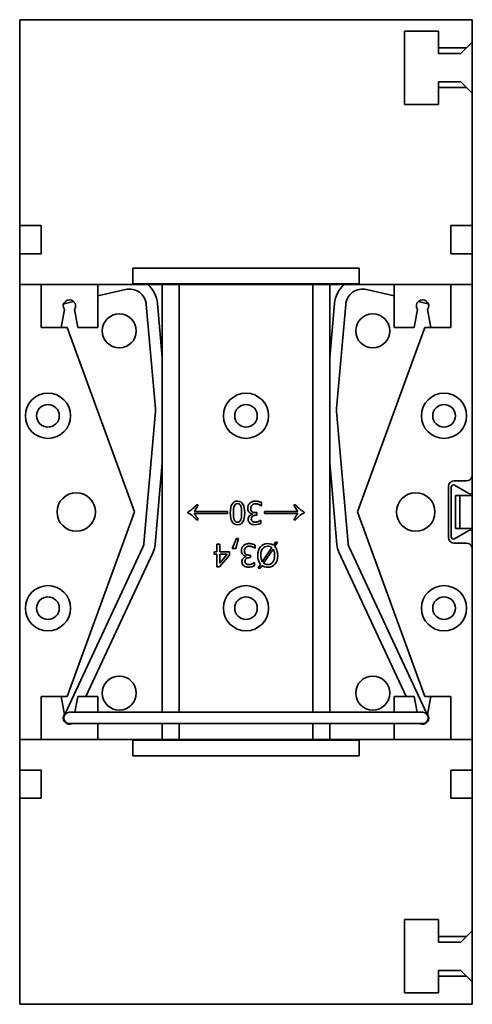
# Model space of a CAD drawing. Header units: millimetres. Extents: x 25 to 178, y 22 to 291.
# Tile 1 of 7: x 25 to 65, y 22 to 109. Entities that reach past the tile are written whole.
import ezdxf

# ---------------------------------------------------------------- set-up
doc = ezdxf.new("R2010")
doc.units = ezdxf.units.MM
doc.layers.add('Visible (ISO)', color=7, linetype='Continuous', lineweight=35)

msp = doc.modelspace()

# ---------------------------------------------------------------- linework, layer by layer
at = {"layer": 'Visible (ISO)'}
for p, q in [((24.753, 91.234), (24.753, 109.434)), ((24.753, 109.434), (64.753, 109.434)), ((64.753, 109.434), (64.753, 107.434)), ((58.753, 101.934), (58.753, 108.434)), ((58.753, 108.434), (61.753, 108.434)), ((61.753, 108.434), (61.753, 106.934)), ((64.753, 107.434), (64.253, 106.934)), ((64.753, 107.434), (64.753, 102.934)), ((61.753, 106.934), (61.753, 106.434)), ((64.253, 106.934), (61.753, 106.934)), ((61.753, 106.434), (63.753, 106.434)), ((63.753, 106.434), (64.253, 106.934)), ((61.753, 103.934), (61.753, 103.434)), ((63.753, 103.934), (61.753, 103.934)), ((64.253, 103.434), (63.753, 103.934)), ((61.753, 103.434), (61.753, 101.934)), ((61.753, 103.434), (64.253, 103.434)), ((64.253, 103.434), (64.753, 102.934)), ((64.753, 102.934), (64.753, 91.234)), ((61.753, 101.934), (58.753, 101.934)), ((24.753, 91.234), (24.753, 88.734)), ((24.753, 91.234), (26.653, 91.234)), ((26.653, 91.234), (26.653, 88.734)), ((62.853, 88.734), (62.853, 91.234)), ((62.853, 91.234), (64.753, 91.234)), ((64.753, 91.234), (64.753, 88.734)), ((24.753, 86.034), (24.753, 88.734)), ((26.653, 88.734), (24.753, 88.734)), ((64.753, 88.734), (62.853, 88.734)), ((64.753, 88.734), (64.753, 86.034)), ((34.753, 86.034), (34.753, 87.477)), ((34.753, 87.477), (54.753, 87.477)), ((54.753, 87.477), (54.753, 86.034)), ((24.753, 45.834), (24.753, 86.034)), ((24.753, 86.034), (34.753, 86.034)), ((26.653, 86.034), (26.653, 82.234)), ((31.653, 82.234), (31.653, 86.034)), ((34.108, 85.597), (31.653, 85.03)), ((34.753, 86.091), (54.753, 86.091)), ((54.753, 86.034), (34.753, 86.034)), ((37.353, 86.034), (37.353, 48.234)), ((38.853, 48.234), (38.853, 86.034)), ((50.653, 86.034), (50.653, 48.234)), ((52.153, 48.234), (52.153, 86.034)), ((54.753, 86.034), (64.753, 86.034)), ((57.853, 85.03), (55.397, 85.597)), ((57.853, 86.034), (57.853, 82.234)), ((62.853, 82.234), (62.853, 86.034)), ((64.753, 86.034), (64.753, 69.184)), ((29.525, 84.539), (28.641, 84.335)), ((60.865, 84.335), (59.981, 84.539)), ((28.424, 82.234), (28.703, 83.817)), ((29.603, 83.817), (29.882, 82.234)), ((36.744, 75.071), (35.94, 84.266)), ((37.353, 79.591), (36.936, 84.353)), ((52.569, 84.353), (52.153, 79.591)), ((53.566, 84.266), (52.761, 75.071)), ((59.624, 82.234), (59.903, 83.817)), ((60.803, 83.817), (61.082, 82.234)), ((28.424, 82.234), (26.653, 82.234)), ((28.953, 82.234), (28.424, 82.234)), ((34.885, 65.934), (28.953, 82.234)), ((31.653, 82.234), (29.882, 82.234)), ((60.553, 82.234), (54.62, 65.934)), ((59.624, 82.234), (57.853, 82.234)), ((61.082, 82.234), (60.553, 82.234)), ((62.853, 82.234), (61.082, 82.234)), ((35.725, 63.153), (36.744, 74.809)), ((52.761, 74.809), (53.781, 63.153)), ((36.721, 63.066), (37.353, 70.289)), ((52.153, 70.289), (52.785, 63.066)), ((64.753, 69.184), (64.753, 67.74)), ((62.653, 63.684), (62.653, 68.184)), ((62.878, 63.737), (62.878, 68.13)), ((63.153, 68.684), (64.253, 68.684)), ((63.178, 68.303), (64.453, 67.567)), ((63.278, 67.394), (63.278, 64.473)), ((64.753, 67.394), (63.278, 67.394)), ((63.653, 67.394), (63.653, 64.473)), ((64.753, 67.394), (64.753, 67.74)), ((64.753, 67.394), (64.753, 64.473)), ((40.527, 66.56), (40.384, 66.56)), ((46.104, 66.485), (46.124, 66.485)), ((46.124, 66.485), (46.124, 66.769)), ((49.121, 66.56), (48.978, 66.56)), ((28.953, 49.634), (34.885, 65.934)), ((39.622, 65.931), (39.622, 65.849)), ((43.107, 65.99), (40.164, 65.99)), ((40.164, 65.804), (43.107, 65.804)), ((43.107, 65.804), (43.107, 65.99)), ((45.317, 65.757), (45.317, 65.738)), ((45.715, 65.876), (45.602, 65.876)), ((45.626, 65.654), (45.715, 65.654)), ((45.715, 65.654), (45.715, 65.876)), ((49.342, 65.99), (46.401, 65.99)), ((46.401, 65.99), (46.401, 65.804)), ((46.401, 65.804), (49.342, 65.804)), ((49.885, 65.849), (49.885, 65.931)), ((54.62, 65.934), (60.553, 49.634)), ((40.382, 65.234), (40.523, 65.234)), ((46.069, 65.214), (46.053, 65.214)), ((46.069, 64.931), (46.069, 65.214)), ((48.982, 65.234), (49.123, 65.234)), ((63.278, 64.473), (64.753, 64.473)), ((64.753, 64.127), (64.753, 64.473)), ((43.901, 63.596), (43.525, 62.716)), ((43.861, 62.716), (44.097, 63.596)), ((44.097, 63.596), (43.901, 63.596)), ((64.453, 64.3), (63.178, 63.564)), ((64.753, 64.127), (64.753, 62.684)), ((29.122, 48.851), (35.635, 62.817)), ((42.168, 63.098), (42.168, 62.411)), ((42.426, 63.098), (42.168, 63.098)), ((42.426, 62.411), (42.426, 63.098)), ((43.525, 62.716), (43.861, 62.716)), ((45.548, 62.734), (45.567, 62.734)), ((45.567, 62.734), (45.567, 63.017)), ((47.039, 62.787), (46.196, 61.528)), ((46.306, 61.406), (47.147, 62.662)), ((47.353, 63.254), (47.175, 62.991)), ((47.298, 62.881), (47.551, 63.254)), ((47.551, 63.254), (47.353, 63.254)), ((53.871, 62.817), (60.383, 48.851)), ((64.253, 63.184), (63.153, 63.184)), ((64.753, 62.684), (64.753, 45.834)), ((30.59, 49.634), (36.541, 62.395)), ((42.168, 62.411), (41.93, 62.411)), ((41.93, 62.411), (41.93, 62.196)), ((41.93, 62.196), (42.168, 62.196)), ((42.168, 62.196), (42.168, 61.098)), ((42.415, 61.098), (43.309, 62.129)), ((43.309, 62.411), (42.426, 62.411)), ((42.426, 62.196), (43.099, 62.196)), ((43.099, 62.196), (42.426, 61.414)), ((42.426, 61.414), (42.426, 62.196)), ((43.309, 62.129), (43.309, 62.411)), ((44.76, 62.006), (44.76, 61.987)), ((45.159, 62.124), (45.045, 62.124)), ((45.07, 61.902), (45.159, 61.902)), ((45.159, 61.902), (45.159, 62.124)), ((52.965, 62.395), (58.915, 49.634)), ((42.168, 61.098), (42.415, 61.098)), ((45.512, 61.463), (45.496, 61.463)), ((45.512, 61.179), (45.512, 61.463)), ((46.047, 61.312), (45.817, 60.975)), ((45.817, 60.975), (46.016, 60.975)), ((46.016, 60.975), (46.17, 61.204)), ((26.653, 49.634), (26.653, 45.834)), ((28.424, 49.634), (26.653, 49.634)), ((28.703, 48.05), (28.424, 49.634)), ((28.424, 49.634), (28.953, 49.634)), ((29.882, 49.634), (29.635, 48.234)), ((31.653, 49.634), (29.882, 49.634)), ((31.653, 48.234), (31.653, 49.634)), ((57.853, 49.634), (57.853, 48.234)), ((59.624, 49.634), (57.853, 49.634)), ((59.87, 48.234), (59.624, 49.634)), ((60.553, 49.634), (61.082, 49.634)), ((61.082, 49.634), (60.803, 48.05)), ((62.853, 49.634), (61.082, 49.634)), ((62.853, 45.834), (62.853, 49.634)), ((29.122, 48.851), (28.7, 47.945)), ((60.806, 47.945), (60.383, 48.851)), ((30.256, 48.234), (29.153, 48.234)), ((44.546, 48.234), (30.256, 48.234)), ((44.959, 48.234), (44.546, 48.234)), ((59.249, 48.234), (44.959, 48.234)), ((60.353, 48.234), (59.249, 48.234)), ((29.153, 47.234), (30.256, 47.234)), ((44.546, 47.234), (30.256, 47.234)), ((31.653, 45.834), (31.653, 47.234)), ((37.353, 47.234), (37.353, 45.834)), ((38.853, 45.834), (38.853, 47.234)), ((44.546, 47.234), (44.959, 47.234)), ((59.249, 47.234), (44.959, 47.234)), ((50.653, 47.234), (50.653, 45.834)), ((52.153, 45.834), (52.153, 47.234)), ((57.853, 47.234), (57.853, 45.834)), ((59.249, 47.234), (60.353, 47.234)), ((24.753, 43.134), (24.753, 45.834)), ((34.753, 45.834), (24.753, 45.834)), ((54.753, 45.834), (34.753, 45.834)), ((34.753, 44.39), (34.753, 45.834)), ((54.753, 45.776), (34.753, 45.776)), ((64.753, 45.834), (54.753, 45.834)), ((54.753, 45.834), (54.753, 44.39)), ((64.753, 45.834), (64.753, 43.134)), ((54.753, 44.39), (34.753, 44.39)), ((24.753, 40.634), (24.753, 43.134)), ((24.753, 43.134), (26.653, 43.134)), ((26.653, 43.134), (26.653, 40.634)), ((62.853, 43.134), (64.753, 43.134)), ((62.853, 40.634), (62.853, 43.134)), ((64.753, 40.634), (64.753, 43.134)), ((24.753, 22.434), (24.753, 40.634)), ((26.653, 40.634), (24.753, 40.634)), ((64.753, 40.634), (62.853, 40.634)), ((64.753, 40.634), (64.753, 28.934)), ((58.753, 23.434), (58.753, 29.934)), ((58.753, 29.934), (61.753, 29.934)), ((61.753, 29.934), (61.753, 28.434)), ((64.753, 28.934), (64.253, 28.434)), ((64.753, 28.934), (64.753, 24.434)), ((64.253, 28.434), (61.753, 28.434)), ((61.753, 28.434), (61.753, 27.934)), ((61.753, 27.934), (63.753, 27.934)), ((63.753, 27.934), (64.253, 28.434)), ((61.753, 25.434), (61.753, 24.934)), ((63.753, 25.434), (61.753, 25.434)), ((64.253, 24.934), (63.753, 25.434)), ((61.753, 24.934), (61.753, 23.434)), ((61.753, 24.934), (64.253, 24.934)), ((64.253, 24.934), (64.753, 24.434)), ((64.753, 24.434), (64.753, 22.434)), ((61.753, 23.434), (58.753, 23.434)), ((64.753, 22.434), (24.753, 22.434))]:
    msp.add_line(p, q, dxfattribs=at)
for centre, radius in [((33.553, 81.934), 1.5), ((55.953, 81.934), 1.5), ((27.253, 74.434), 2), ((44.753, 74.434), 2), ((62.253, 74.434), 2), ((27.253, 74.434), 1), ((44.753, 74.434), 1), ((62.253, 74.434), 1), ((29.753, 65.934), 1.7), ((59.753, 65.934), 1.7), ((27.253, 57.434), 2), ((44.753, 57.434), 2), ((62.253, 57.434), 2), ((27.253, 57.434), 1), ((44.753, 57.434), 1), ((62.253, 57.434), 1), ((33.553, 49.934), 1.5), ((55.953, 49.934), 1.5)]:
    msp.add_circle(centre, radius, dxfattribs=at)
for centre, radius, start, end in [((34.446, 84.136), 1.5, 5, 103), ((34.446, 84.136), 2.5, 5, 49.39385), ((55.06, 84.136), 2.5, 130.60615, 175), ((55.06, 84.136), 1.5, 77, 175), ((29.153, 84.134), 0.55, 324.9032, 215.0968), ((60.353, 84.134), 0.55, 324.9032, 215.0968), ((35.25, 74.94), 1.5, 355, 5), ((54.255, 74.94), 1.5, 175, 185), ((64.253, 69.184), 0.5, 270, 0), ((63.153, 68.184), 0.5, 90, 180), ((63.078, 68.13), 0.2, 60, 180), ((64.553, 67.74), 0.2, 240, 0), ((63.153, 63.684), 0.5, 180, 270), ((63.078, 63.737), 0.2, 180, 300), ((64.553, 64.127), 0.2, 0, 120), ((34.728, 63.24), 1, 335, 355), ((34.728, 63.24), 2, 335, 355), ((54.777, 63.24), 2, 185, 205), ((54.777, 63.24), 1, 185, 205), ((64.253, 62.684), 0.5, 0, 90), ((29.153, 47.734), 0.55, 144.9032, 294.61998), ((29.153, 47.734), 0.5, 90, 270), ((60.353, 47.734), 0.55, 245.38002, 35.0968), ((60.353, 47.734), 0.5, 270, 90)]:
    msp.add_arc(centre, radius, start, end, dxfattribs=at)
for points, knots in [([(40.384, 66.56), (40.226, 66.383), (40.09, 66.248), (39.976, 66.156), (39.861, 66.064), (39.744, 65.989), (39.622, 65.931)], [-0.1602782, -0.1602782, -0.1602782, -0.1602782, -0.0801391, -0.0801391, -0.0801391, 0, 0, 0, 0]), ([(44.001, 66.892), (43.784, 66.892), (43.623, 66.808), (43.519, 66.64), (43.414, 66.472), (43.362, 66.209), (43.362, 65.85)], [-0.1794357, -0.1794357, -0.1794357, -0.1794357, -0.0897179, -0.0897179, -0.0897179, 0, 0, 0, 0]), ([(43.634, 65.85), (43.634, 65.987), (43.64, 66.106), (43.651, 66.208), (43.661, 66.31), (43.68, 66.393), (43.706, 66.459)], [-0.04202185, -0.04202185, -0.04202185, -0.04202185, -0.02101092, -0.02101092, -0.02101092, 0, 0, 0, 0]), ([(43.706, 66.459), (43.733, 66.529), (43.77, 66.582), (43.818, 66.617), (43.866, 66.652), (43.927, 66.67), (44.001, 66.67)], [-0.03149818, -0.03149818, -0.03149818, -0.03149818, -0.01574909, -0.01574909, -0.01574909, 0, 0, 0, 0]), ([(44.641, 65.851), (44.641, 66.203), (44.589, 66.464), (44.486, 66.635), (44.383, 66.806), (44.221, 66.892), (44.001, 66.892)], [-0.1169075, -0.1169075, -0.1169075, -0.1169075, -0.0584537, -0.0584537, -0.0584537, 0, 0, 0, 0]), ([(44.001, 66.67), (44.079, 66.67), (44.141, 66.651), (44.19, 66.614), (44.238, 66.577), (44.275, 66.524), (44.301, 66.454)], [-0.07008917, -0.07008917, -0.07008917, -0.07008917, -0.03504459, -0.03504459, -0.03504459, 0, 0, 0, 0]), ([(44.301, 66.454), (44.329, 66.381), (44.347, 66.297), (44.356, 66.203), (44.364, 66.109), (44.369, 65.992), (44.369, 65.851)], [-0.04671117, -0.04671117, -0.04671117, -0.04671117, -0.02335559, -0.02335559, -0.02335559, 0, 0, 0, 0]), ([(45.085, 66.707), (45.029, 66.649), (44.985, 66.582), (44.955, 66.505), (44.924, 66.429), (44.908, 66.346), (44.908, 66.257)], [-0.09365566, -0.09365566, -0.09365566, -0.09365566, -0.04682783, -0.04682783, -0.04682783, 0, 0, 0, 0]), ([(44.908, 66.257), (44.908, 66.169), (44.921, 66.095), (44.947, 66.035), (44.973, 65.974), (45.007, 65.925), (45.048, 65.887)], [-0.05807597, -0.05807597, -0.05807597, -0.05807597, -0.02903799, -0.02903799, -0.02903799, 0, 0, 0, 0]), ([(45.578, 66.892), (45.473, 66.892), (45.379, 66.876), (45.297, 66.845), (45.214, 66.814), (45.143, 66.768), (45.085, 66.707)], [-0.05431345, -0.05431345, -0.05431345, -0.05431345, -0.02715672, -0.02715672, -0.02715672, 0, 0, 0, 0]), ([(45.181, 66.237), (45.181, 66.31), (45.19, 66.37), (45.209, 66.417), (45.228, 66.465), (45.255, 66.508), (45.291, 66.548)], [-0.07759926, -0.07759926, -0.07759926, -0.07759926, -0.03879963, -0.03879963, -0.03879963, 0, 0, 0, 0]), ([(45.301, 65.947), (45.263, 65.974), (45.233, 66.011), (45.212, 66.058), (45.191, 66.105), (45.181, 66.165), (45.181, 66.237)], [-0.02883318, -0.02883318, -0.02883318, -0.02883318, -0.01441659, -0.01441659, -0.01441659, 0, 0, 0, 0]), ([(45.291, 66.548), (45.328, 66.588), (45.374, 66.617), (45.429, 66.634), (45.484, 66.652), (45.539, 66.66), (45.594, 66.66)], [-0.03324338, -0.03324338, -0.03324338, -0.03324338, -0.01662169, -0.01662169, -0.01662169, 0, 0, 0, 0]), ([(46.124, 66.769), (46.057, 66.802), (45.974, 66.831), (45.876, 66.855), (45.778, 66.88), (45.678, 66.892), (45.578, 66.892)], [-0.1166828, -0.1166828, -0.1166828, -0.1166828, -0.0583414, -0.0583414, -0.0583414, 0, 0, 0, 0]), ([(45.594, 66.66), (45.688, 66.66), (45.782, 66.641), (45.878, 66.603), (45.973, 66.566), (46.048, 66.526), (46.104, 66.485)], [-0.09691677, -0.09691677, -0.09691677, -0.09691677, -0.04845838, -0.04845838, -0.04845838, 0, 0, 0, 0]), ([(49.885, 65.931), (49.764, 65.989), (49.646, 66.064), (49.532, 66.156), (49.417, 66.248), (49.281, 66.383), (49.121, 66.56)], [-0.2725479, -0.2725479, -0.2725479, -0.2725479, -0.136274, -0.136274, -0.136274, 0, 0, 0, 0]), ([(39.622, 65.849), (39.727, 65.803), (39.839, 65.733), (39.958, 65.641), (40.078, 65.548), (40.219, 65.413), (40.382, 65.234)], [-0.2790676, -0.2790676, -0.2790676, -0.2790676, -0.1395338, -0.1395338, -0.1395338, 0, 0, 0, 0]), ([(40.523, 65.234), (40.451, 65.38), (40.397, 65.481), (40.36, 65.539), (40.323, 65.596), (40.258, 65.684), (40.164, 65.804)], [-0.05935069, -0.05935069, -0.05935069, -0.05935069, -0.02967534, -0.02967534, -0.02967534, 0, 0, 0, 0]), ([(43.362, 65.85), (43.362, 65.502), (43.414, 65.242), (43.517, 65.069), (43.62, 64.896), (43.781, 64.809), (44.001, 64.809)], [-0.1096092, -0.1096092, -0.1096092, -0.1096092, -0.0548046, -0.0548046, -0.0548046, 0, 0, 0, 0]), ([(43.707, 65.239), (43.68, 65.307), (43.661, 65.391), (43.651, 65.492), (43.64, 65.593), (43.634, 65.713), (43.634, 65.85)], [-0.04983834, -0.04983834, -0.04983834, -0.04983834, -0.02491917, -0.02491917, -0.02491917, 0, 0, 0, 0]), ([(44.001, 64.809), (44.219, 64.809), (44.38, 64.893), (44.485, 65.06), (44.589, 65.227), (44.641, 65.491), (44.641, 65.851)], [-0.1806194, -0.1806194, -0.1806194, -0.1806194, -0.0903097, -0.0903097, -0.0903097, 0, 0, 0, 0]), ([(44.369, 65.851), (44.369, 65.721), (44.364, 65.603), (44.354, 65.5), (44.344, 65.396), (44.326, 65.31), (44.299, 65.242)], [-0.03821693, -0.03821693, -0.03821693, -0.03821693, -0.01910846, -0.01910846, -0.01910846, 0, 0, 0, 0]), ([(45.317, 65.738), (45.215, 65.716), (45.128, 65.664), (45.056, 65.581), (44.983, 65.498), (44.947, 65.401), (44.947, 65.291)], [-0.04748843, -0.04748843, -0.04748843, -0.04748843, -0.02374421, -0.02374421, -0.02374421, 0, 0, 0, 0]), ([(44.947, 65.291), (44.947, 65.209), (44.962, 65.137), (44.993, 65.076), (45.023, 65.015), (45.067, 64.963), (45.126, 64.921)], [-0.05310489, -0.05310489, -0.05310489, -0.05310489, -0.02655244, -0.02655244, -0.02655244, 0, 0, 0, 0]), ([(45.048, 65.887), (45.089, 65.848), (45.133, 65.819), (45.181, 65.8), (45.23, 65.78), (45.275, 65.766), (45.317, 65.757)], [-0.03040014, -0.03040014, -0.03040014, -0.03040014, -0.01520007, -0.01520007, -0.01520007, 0, 0, 0, 0]), ([(45.22, 65.318), (45.22, 65.427), (45.257, 65.511), (45.333, 65.568), (45.409, 65.625), (45.506, 65.654), (45.626, 65.654)], [-0.06573164, -0.06573164, -0.06573164, -0.06573164, -0.03286582, -0.03286582, -0.03286582, 0, 0, 0, 0]), ([(45.325, 65.101), (45.294, 65.123), (45.268, 65.152), (45.249, 65.188), (45.229, 65.224), (45.22, 65.267), (45.22, 65.318)], [-0.03133785, -0.03133785, -0.03133785, -0.03133785, -0.01566893, -0.01566893, -0.01566893, 0, 0, 0, 0]), ([(45.602, 65.876), (45.542, 65.876), (45.486, 65.881), (45.434, 65.891), (45.383, 65.901), (45.338, 65.92), (45.301, 65.947)], [-0.02515759, -0.02515759, -0.02515759, -0.02515759, -0.01257879, -0.01257879, -0.01257879, 0, 0, 0, 0]), ([(49.342, 65.804), (49.247, 65.686), (49.181, 65.597), (49.145, 65.54), (49.109, 65.482), (49.055, 65.38), (48.982, 65.234)], [-0.02253646, -0.02253646, -0.02253646, -0.02253646, -0.01126823, -0.01126823, -0.01126823, 0, 0, 0, 0]), ([(49.123, 65.234), (49.285, 65.411), (49.426, 65.546), (49.545, 65.64), (49.664, 65.733), (49.778, 65.803), (49.885, 65.849)], [-0.1205394, -0.1205394, -0.1205394, -0.1205394, -0.0602697, -0.0602697, -0.0602697, 0, 0, 0, 0]), ([(44.001, 65.031), (43.926, 65.031), (43.865, 65.049), (43.818, 65.084), (43.771, 65.119), (43.734, 65.171), (43.707, 65.239)], [-0.0603393, -0.0603393, -0.0603393, -0.0603393, -0.03016965, -0.03016965, -0.03016965, 0, 0, 0, 0]), ([(44.299, 65.242), (44.271, 65.172), (44.233, 65.119), (44.185, 65.084), (44.137, 65.049), (44.075, 65.031), (44.001, 65.031)], [-0.03108183, -0.03108183, -0.03108183, -0.03108183, -0.01554092, -0.01554092, -0.01554092, 0, 0, 0, 0]), ([(45.126, 64.921), (45.181, 64.882), (45.242, 64.854), (45.309, 64.835), (45.377, 64.817), (45.456, 64.808), (45.547, 64.808)], [-0.08462428, -0.08462428, -0.08462428, -0.08462428, -0.04231214, -0.04231214, -0.04231214, 0, 0, 0, 0]), ([(45.568, 65.039), (45.522, 65.039), (45.478, 65.044), (45.437, 65.053), (45.396, 65.062), (45.358, 65.078), (45.325, 65.101)], [-0.05375645, -0.05375645, -0.05375645, -0.05375645, -0.02687823, -0.02687823, -0.02687823, 0, 0, 0, 0]), ([(45.547, 64.808), (45.637, 64.808), (45.731, 64.82), (45.831, 64.846), (45.931, 64.871), (46.01, 64.9), (46.069, 64.931)], [-0.06171242, -0.06171242, -0.06171242, -0.06171242, -0.03085621, -0.03085621, -0.03085621, 0, 0, 0, 0]), ([(45.855, 65.103), (45.808, 65.084), (45.761, 65.069), (45.713, 65.057), (45.665, 65.045), (45.617, 65.039), (45.568, 65.039)], [-0.06622505, -0.06622505, -0.06622505, -0.06622505, -0.03311253, -0.03311253, -0.03311253, 0, 0, 0, 0]), ([(46.053, 65.214), (46.028, 65.197), (45.999, 65.179), (45.968, 65.159), (45.936, 65.14), (45.898, 65.121), (45.855, 65.103)], [-0.06738918, -0.06738918, -0.06738918, -0.06738918, -0.03369459, -0.03369459, -0.03369459, 0, 0, 0, 0]), ([(44.528, 62.956), (44.472, 62.897), (44.429, 62.83), (44.398, 62.754), (44.367, 62.678), (44.352, 62.595), (44.352, 62.505)], [-0.09365566, -0.09365566, -0.09365566, -0.09365566, -0.04682783, -0.04682783, -0.04682783, 0, 0, 0, 0]), ([(45.021, 63.141), (44.916, 63.141), (44.822, 63.125), (44.74, 63.094), (44.657, 63.062), (44.587, 63.016), (44.528, 62.956)], [-0.05431345, -0.05431345, -0.05431345, -0.05431345, -0.02715672, -0.02715672, -0.02715672, 0, 0, 0, 0]), ([(44.624, 62.486), (44.624, 62.558), (44.633, 62.618), (44.652, 62.666), (44.671, 62.713), (44.698, 62.757), (44.734, 62.797)], [-0.07759926, -0.07759926, -0.07759926, -0.07759926, -0.03879963, -0.03879963, -0.03879963, 0, 0, 0, 0]), ([(44.734, 62.797), (44.771, 62.837), (44.817, 62.866), (44.872, 62.883), (44.927, 62.9), (44.982, 62.909), (45.037, 62.909)], [-0.03324338, -0.03324338, -0.03324338, -0.03324338, -0.01662169, -0.01662169, -0.01662169, 0, 0, 0, 0]), ([(45.567, 63.017), (45.5, 63.051), (45.418, 63.08), (45.319, 63.104), (45.221, 63.128), (45.121, 63.141), (45.021, 63.141)], [-0.1166828, -0.1166828, -0.1166828, -0.1166828, -0.0583414, -0.0583414, -0.0583414, 0, 0, 0, 0]), ([(45.037, 62.909), (45.131, 62.909), (45.226, 62.89), (45.321, 62.852), (45.416, 62.814), (45.492, 62.775), (45.548, 62.734)], [-0.09691677, -0.09691677, -0.09691677, -0.09691677, -0.04845838, -0.04845838, -0.04845838, 0, 0, 0, 0]), ([(46.671, 63.141), (46.403, 63.141), (46.188, 63.05), (46.027, 62.867), (45.866, 62.685), (45.786, 62.429), (45.786, 62.098)], [-0.2026262, -0.2026262, -0.2026262, -0.2026262, -0.1013131, -0.1013131, -0.1013131, 0, 0, 0, 0]), ([(46.06, 62.098), (46.06, 62.361), (46.115, 62.562), (46.226, 62.701), (46.337, 62.841), (46.485, 62.91), (46.669, 62.91)], [-0.08389682, -0.08389682, -0.08389682, -0.08389682, -0.04194841, -0.04194841, -0.04194841, 0, 0, 0, 0]), ([(46.669, 62.91), (46.75, 62.91), (46.819, 62.9), (46.877, 62.88), (46.934, 62.859), (46.988, 62.828), (47.039, 62.787)], [-0.02876344, -0.02876344, -0.02876344, -0.02876344, -0.01438172, -0.01438172, -0.01438172, 0, 0, 0, 0]), ([(47.175, 62.991), (47.107, 63.039), (47.03, 63.076), (46.946, 63.102), (46.861, 63.128), (46.769, 63.141), (46.671, 63.141)], [-0.1030592, -0.1030592, -0.1030592, -0.1030592, -0.0515296, -0.0515296, -0.0515296, 0, 0, 0, 0]), ([(47.147, 62.662), (47.19, 62.595), (47.222, 62.515), (47.245, 62.421), (47.269, 62.327), (47.28, 62.219), (47.28, 62.098)], [-0.05141274, -0.05141274, -0.05141274, -0.05141274, -0.02570637, -0.02570637, -0.02570637, 0, 0, 0, 0]), ([(47.554, 62.098), (47.554, 62.27), (47.532, 62.421), (47.486, 62.552), (47.441, 62.683), (47.378, 62.793), (47.298, 62.881)], [-0.06830085, -0.06830085, -0.06830085, -0.06830085, -0.03415042, -0.03415042, -0.03415042, 0, 0, 0, 0]), ([(44.352, 62.505), (44.352, 62.418), (44.365, 62.344), (44.391, 62.283), (44.416, 62.223), (44.45, 62.173), (44.491, 62.136)], [-0.05807597, -0.05807597, -0.05807597, -0.05807597, -0.02903799, -0.02903799, -0.02903799, 0, 0, 0, 0]), ([(44.76, 61.987), (44.658, 61.965), (44.572, 61.913), (44.499, 61.829), (44.427, 61.746), (44.391, 61.649), (44.391, 61.539)], [-0.04748843, -0.04748843, -0.04748843, -0.04748843, -0.02374421, -0.02374421, -0.02374421, 0, 0, 0, 0]), ([(44.491, 62.136), (44.532, 62.097), (44.577, 62.068), (44.625, 62.048), (44.673, 62.029), (44.718, 62.015), (44.76, 62.006)], [-0.03040014, -0.03040014, -0.03040014, -0.03040014, -0.01520007, -0.01520007, -0.01520007, 0, 0, 0, 0]), ([(44.744, 62.196), (44.706, 62.223), (44.677, 62.26), (44.656, 62.307), (44.634, 62.354), (44.624, 62.413), (44.624, 62.486)], [-0.02883318, -0.02883318, -0.02883318, -0.02883318, -0.01441659, -0.01441659, -0.01441659, 0, 0, 0, 0]), ([(44.663, 61.567), (44.663, 61.676), (44.701, 61.759), (44.776, 61.816), (44.852, 61.874), (44.95, 61.902), (45.07, 61.902)], [-0.06573164, -0.06573164, -0.06573164, -0.06573164, -0.03286582, -0.03286582, -0.03286582, 0, 0, 0, 0]), ([(45.045, 62.124), (44.985, 62.124), (44.929, 62.129), (44.878, 62.14), (44.826, 62.15), (44.782, 62.169), (44.744, 62.196)], [-0.02515759, -0.02515759, -0.02515759, -0.02515759, -0.01257879, -0.01257879, -0.01257879, 0, 0, 0, 0]), ([(45.786, 62.098), (45.786, 61.92), (45.809, 61.767), (45.855, 61.638), (45.901, 61.51), (45.965, 61.401), (46.047, 61.312)], [-0.06564462, -0.06564462, -0.06564462, -0.06564462, -0.03282231, -0.03282231, -0.03282231, 0, 0, 0, 0]), ([(46.196, 61.528), (46.155, 61.592), (46.122, 61.672), (46.097, 61.769), (46.072, 61.865), (46.06, 61.975), (46.06, 62.098)], [-0.05460005, -0.05460005, -0.05460005, -0.05460005, -0.02730003, -0.02730003, -0.02730003, 0, 0, 0, 0]), ([(47.28, 62.098), (47.28, 61.833), (47.225, 61.631), (47.114, 61.493), (47.003, 61.355), (46.855, 61.286), (46.669, 61.286)], [-0.08851034, -0.08851034, -0.08851034, -0.08851034, -0.04425517, -0.04425517, -0.04425517, 0, 0, 0, 0]), ([(46.671, 61.056), (46.937, 61.056), (47.15, 61.148), (47.312, 61.33), (47.473, 61.513), (47.554, 61.769), (47.554, 62.098)], [-0.2010344, -0.2010344, -0.2010344, -0.2010344, -0.1005172, -0.1005172, -0.1005172, 0, 0, 0, 0]), ([(44.391, 61.539), (44.391, 61.457), (44.406, 61.386), (44.436, 61.324), (44.466, 61.263), (44.51, 61.212), (44.569, 61.17)], [-0.05310489, -0.05310489, -0.05310489, -0.05310489, -0.02655244, -0.02655244, -0.02655244, 0, 0, 0, 0]), ([(44.569, 61.17), (44.624, 61.131), (44.685, 61.102), (44.753, 61.084), (44.82, 61.065), (44.899, 61.056), (44.99, 61.056)], [-0.08462428, -0.08462428, -0.08462428, -0.08462428, -0.04231214, -0.04231214, -0.04231214, 0, 0, 0, 0]), ([(44.768, 61.35), (44.737, 61.371), (44.711, 61.4), (44.692, 61.436), (44.673, 61.473), (44.663, 61.516), (44.663, 61.567)], [-0.03133785, -0.03133785, -0.03133785, -0.03133785, -0.01566893, -0.01566893, -0.01566893, 0, 0, 0, 0]), ([(45.011, 61.288), (44.965, 61.288), (44.921, 61.293), (44.88, 61.302), (44.839, 61.311), (44.802, 61.327), (44.768, 61.35)], [-0.05375645, -0.05375645, -0.05375645, -0.05375645, -0.02687823, -0.02687823, -0.02687823, 0, 0, 0, 0]), ([(44.99, 61.056), (45.08, 61.056), (45.175, 61.069), (45.275, 61.094), (45.375, 61.12), (45.454, 61.148), (45.512, 61.179)], [-0.06171242, -0.06171242, -0.06171242, -0.06171242, -0.03085621, -0.03085621, -0.03085621, 0, 0, 0, 0]), ([(45.298, 61.351), (45.252, 61.333), (45.204, 61.318), (45.156, 61.306), (45.108, 61.294), (45.06, 61.288), (45.011, 61.288)], [-0.06622505, -0.06622505, -0.06622505, -0.06622505, -0.03311253, -0.03311253, -0.03311253, 0, 0, 0, 0]), ([(45.496, 61.463), (45.471, 61.446), (45.443, 61.427), (45.411, 61.408), (45.379, 61.389), (45.341, 61.37), (45.298, 61.351)], [-0.06738918, -0.06738918, -0.06738918, -0.06738918, -0.03369459, -0.03369459, -0.03369459, 0, 0, 0, 0]), ([(46.17, 61.204), (46.241, 61.155), (46.317, 61.118), (46.397, 61.094), (46.477, 61.069), (46.568, 61.056), (46.671, 61.056)], [-0.1183426, -0.1183426, -0.1183426, -0.1183426, -0.0591713, -0.0591713, -0.0591713, 0, 0, 0, 0]), ([(46.669, 61.286), (46.596, 61.286), (46.529, 61.296), (46.468, 61.316), (46.406, 61.336), (46.353, 61.366), (46.306, 61.406)], [-0.03204606, -0.03204606, -0.03204606, -0.03204606, -0.01602303, -0.01602303, -0.01602303, 0, 0, 0, 0])]:
    msp.add_open_spline(points, degree=3, knots=knots, dxfattribs=at)
for points in [[(40.164, 65.99), (40.29, 66.123), (40.412, 66.313), (40.527, 66.56)], [(48.978, 66.56), (49.093, 66.313), (49.214, 66.123), (49.342, 65.99)]]:
    msp.add_open_spline(points, degree=3, dxfattribs=at)

doc.saveas('drawing.dxf')
